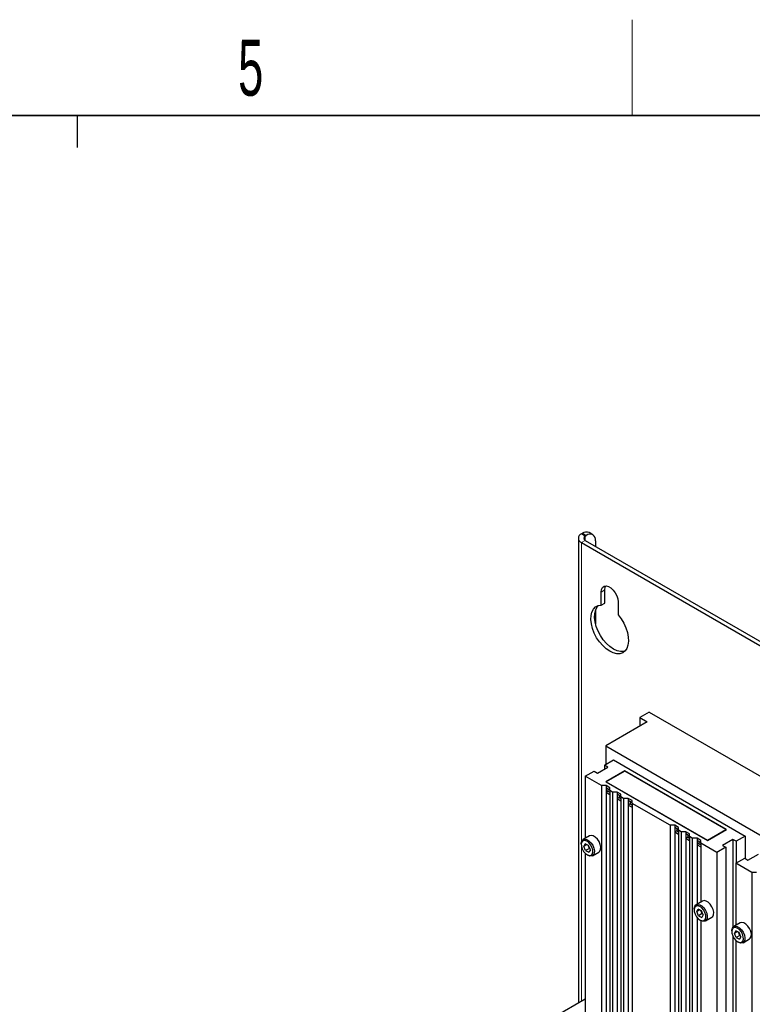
# Paper-space layout 'Blatt4' of a CAD drawing. Header units: millimetres. Extents: x 5 to 418, y 2 to 292.
# Tile 97 of 102: x 226 to 272, y 227 to 288. Entities that reach past the tile are written whole.
import ezdxf

# ---------------------------------------------------------------- set-up
doc = ezdxf.new("R2010")
doc.units = ezdxf.units.MM
doc.layers.add('SLD-0', color=7, linetype='Continuous')
doc.styles.add('SLDTEXTSTYLE0', font='TXT', dxfattribs={"width": 0.605})

psp = doc.layouts.new('Blatt4')

# ---------------------------------------------------------------- linework, layer by layer
at = {"color": 7, "linetype": 'Continuous', "lineweight": 25}
for p, q in [((261.566, 256.324), (261.625, 256.358)), ((262.277, 256.264), (262.042, 256.4)), ((261.371, 256.052), (261.371, 226.953)), ((261.566, 255.78), (327.327, 217.817)), ((261.802, 256.188), (261.861, 256.222)), ((261.802, 255.916), (327.563, 217.953)), ((262.45, 255.882), (262.45, 255.542)), ((262.804, 251.858), (262.804, 252.684)), ((263.039, 251.994), (263.039, 252.82)), ((263.864, 252.072), (263.864, 251.246)), ((262.45, 251.544), (262.45, 250.694)), ((262.804, 251.858), (263.039, 251.994)), ((265.809, 245.165), (265.22, 244.825)), ((265.22, 244.825), (265.691, 244.553)), ((265.22, 244.825), (265.22, 244.281)), ((265.809, 245.165), (323.084, 212.101)), ((265.691, 244.553), (263.098, 243.056)), ((263.098, 243.056), (319.431, 210.536)), ((263.098, 243.056), (263.098, 241.9)), ((263.01, 241.849), (263.57, 242.172)), ((263.57, 242.172), (271.819, 237.409)), ((262.568, 241.355), (263.216, 241.73)), ((263.216, 241.73), (263.01, 241.849)), ((263.01, 241.849), (263.01, 241.611)), ((261.802, 241.151), (262.362, 241.474)), ((262.815, 240.567), (261.802, 241.151)), ((261.802, 241.151), (261.802, 237.266)), ((262.362, 241.474), (262.568, 241.355)), ((264.277, 241.492), (263.098, 240.811)), ((264.277, 241.478), (263.122, 240.811)), ((270.641, 237.818), (264.277, 241.492)), ((264.277, 241.492), (264.277, 241.478)), ((270.617, 237.818), (264.277, 241.478)), ((263.11, 240.567), (262.815, 240.567)), ((262.815, 240.567), (262.815, 169.573)), ((263.098, 240.811), (269.462, 237.137)), ((263.346, 240.43), (263.11, 240.567)), ((263.11, 240.567), (263.11, 240.43)), ((263.346, 240.294), (263.11, 240.43)), ((263.11, 240.43), (263.11, 240.158)), ((263.122, 240.811), (269.462, 237.151)), ((263.122, 240.811), (263.122, 240.798)), ((263.228, 240.362), (263.228, 240.226)), ((263.346, 240.26), (263.346, 240.43)), ((263.228, 240.226), (263.11, 240.158)), ((263.11, 240.158), (263.11, 169.425)), ((263.11, 240.158), (263.346, 240.022)), ((263.228, 240.226), (263.346, 240.158)), ((263.51, 240.165), (263.346, 240.26)), ((263.346, 240.26), (263.346, 169.289)), ((263.805, 240.165), (263.51, 240.165)), ((263.51, 240.165), (263.51, 169.194)), ((264.041, 240.029), (263.805, 240.165)), ((263.805, 240.165), (263.805, 240.029)), ((264.041, 239.893), (263.805, 240.029)), ((263.805, 240.029), (263.805, 239.757)), ((263.923, 239.825), (263.805, 239.757)), ((263.805, 239.757), (263.805, 169.024)), ((263.805, 239.757), (264.041, 239.621)), ((263.923, 239.961), (263.923, 239.825)), ((263.923, 239.825), (264.041, 239.757)), ((264.041, 239.859), (264.041, 240.029)), ((264.206, 239.764), (264.041, 239.859)), ((264.041, 239.859), (264.041, 168.888)), ((264.501, 239.764), (264.206, 239.764)), ((264.206, 239.764), (264.206, 168.793)), ((264.736, 239.628), (264.501, 239.764)), ((264.501, 239.764), (264.501, 239.628)), ((264.736, 239.492), (264.501, 239.628)), ((264.501, 239.628), (264.501, 239.355)), ((264.619, 239.423), (264.501, 239.355)), ((264.501, 239.355), (264.501, 168.622)), ((264.501, 239.355), (264.736, 239.219)), ((264.619, 239.56), (264.619, 239.423)), ((264.619, 239.423), (264.736, 239.355)), ((264.736, 239.457), (264.736, 239.628)), ((267.117, 238.083), (264.736, 239.457)), ((264.736, 239.457), (264.736, 168.486)), ((267.412, 238.083), (267.117, 238.083)), ((267.117, 238.083), (267.117, 167.112)), ((267.648, 237.947), (267.412, 238.083)), ((267.412, 238.083), (267.412, 237.947)), ((267.648, 237.811), (267.412, 237.947)), ((267.412, 237.947), (267.412, 237.675)), ((267.53, 237.879), (267.53, 237.743)), ((267.648, 237.777), (267.648, 237.947)), ((262.076, 237.424), (261.675, 237.193)), ((267.53, 237.743), (267.412, 237.675)), ((267.412, 237.675), (267.412, 166.942)), ((267.412, 237.675), (267.648, 237.539)), ((267.53, 237.743), (267.648, 237.675)), ((267.812, 237.682), (267.648, 237.777)), ((267.648, 237.777), (267.648, 166.806)), ((268.107, 237.682), (267.812, 237.682)), ((267.812, 237.682), (267.812, 166.711)), ((268.343, 237.546), (268.107, 237.682)), ((268.107, 237.682), (268.107, 237.546)), ((268.343, 237.409), (268.107, 237.546)), ((268.107, 237.546), (268.107, 237.273)), ((268.225, 237.341), (268.107, 237.273)), ((268.107, 237.273), (268.107, 166.54)), ((268.107, 237.273), (268.343, 237.137)), ((268.225, 237.477), (268.225, 237.341)), ((268.225, 237.341), (268.343, 237.273)), ((268.343, 237.375), (268.343, 237.546)), ((268.508, 237.28), (268.343, 237.375)), ((268.343, 237.375), (268.343, 166.404)), ((268.803, 237.28), (268.508, 237.28)), ((268.508, 237.28), (268.508, 166.309)), ((269.038, 237.144), (268.803, 237.28)), ((268.803, 237.28), (268.803, 237.144)), ((269.462, 237.151), (270.617, 237.818)), ((269.462, 237.137), (270.641, 237.818)), ((270.617, 237.818), (270.617, 237.804)), ((271.819, 237.409), (271.259, 237.086)), ((271.819, 237.409), (271.819, 236.015)), ((261.554, 236.926), (261.554, 236.871)), ((261.716, 236.765), (261.808, 236.922)), ((261.903, 236.873), (261.716, 236.765)), ((261.828, 236.503), (261.716, 236.765)), ((262.012, 236.818), (261.808, 236.922)), ((262.063, 236.639), (261.828, 236.503)), ((262.063, 236.639), (261.98, 236.834)), ((262.124, 236.556), (262.012, 236.818)), ((262.08, 236.658), (262.063, 236.639)), ((262.095, 236.623), (262.063, 236.639)), ((269.038, 237.008), (268.803, 237.144)), ((268.803, 237.144), (268.803, 236.872)), ((268.921, 236.94), (268.803, 236.872)), ((268.803, 236.872), (268.803, 233.143)), ((268.803, 236.872), (269.038, 236.736)), ((268.921, 237.076), (268.921, 236.94)), ((268.921, 236.94), (269.038, 236.872)), ((269.038, 236.974), (269.038, 237.144)), ((270.051, 236.389), (269.038, 236.974)), ((269.038, 236.974), (269.038, 233.279)), ((269.462, 237.151), (269.462, 237.137)), ((270.611, 236.712), (270.051, 236.389)), ((271.053, 237.205), (270.405, 236.831)), ((270.405, 236.831), (270.611, 236.712)), ((270.611, 236.712), (270.611, 165.095)), ((271.259, 237.086), (271.053, 237.205)), ((271.053, 237.205), (271.053, 231.709)), ((271.259, 237.086), (271.259, 235.726)), ((261.802, 236.329), (261.802, 225.97)), ((261.828, 236.503), (262.031, 236.399)), ((261.92, 236.239), (261.967, 236.211)), ((262.124, 236.556), (262.031, 236.399)), ((262.259, 236.182), (262.659, 236.414)), ((270.051, 236.389), (270.051, 165.418)), ((271.23, 235.709), (271.79, 236.032)), ((271.79, 236.032), (271.996, 235.913)), ((271.996, 235.913), (272.644, 236.287)), ((272.243, 235.124), (271.23, 235.709)), ((271.23, 235.709), (271.23, 231.823)), ((272.538, 235.124), (272.243, 235.124)), ((272.243, 235.124), (272.243, 164.13)), ((269.147, 233.342), (268.746, 233.111)), ((268.625, 232.844), (268.625, 232.789)), ((268.787, 232.683), (268.879, 232.84)), ((268.974, 232.791), (268.787, 232.683)), ((268.899, 232.421), (268.787, 232.683)), ((268.803, 232.325), (268.803, 221.848)), ((269.083, 232.736), (268.879, 232.84)), ((269.134, 232.557), (268.899, 232.421)), ((268.899, 232.421), (269.102, 232.317)), ((269.134, 232.557), (269.051, 232.752)), ((269.195, 232.474), (269.083, 232.736)), ((269.195, 232.474), (269.102, 232.317)), ((269.151, 232.576), (269.134, 232.557)), ((269.166, 232.541), (269.134, 232.557)), ((269.33, 232.1), (269.73, 232.332)), ((268.991, 232.157), (269.038, 232.129)), ((269.038, 232.129), (269.038, 221.984)), ((271.504, 231.981), (271.103, 231.75)), ((270.983, 231.483), (270.983, 231.429)), ((271.053, 231.138), (271.053, 220.413)), ((271.144, 231.322), (271.236, 231.48)), ((271.331, 231.431), (271.144, 231.322)), ((271.256, 231.061), (271.144, 231.322)), ((271.44, 231.375), (271.236, 231.48)), ((271.491, 231.197), (271.256, 231.061)), ((271.491, 231.197), (271.408, 231.391)), ((271.552, 231.113), (271.44, 231.375)), ((271.552, 231.113), (271.459, 230.956)), ((271.508, 231.215), (271.491, 231.197)), ((271.523, 231.181), (271.491, 231.197)), ((271.23, 230.886), (271.23, 220.528)), ((271.256, 231.061), (271.459, 230.956)), ((271.348, 230.796), (271.395, 230.769)), ((271.687, 230.74), (272.087, 230.971)), ((261.802, 227.202), (259.209, 225.705))]:
    psp.add_line(p, q, dxfattribs=at)
at = {"color": 7, "linetype": 'Continuous', "lineweight": 18}
for p, q in [((261.861, 256.222), (261.625, 256.358)), ((261.802, 256.188), (261.566, 256.324)), ((261.802, 255.916), (261.566, 255.78)), ((261.566, 255.78), (261.566, 237.032)), ((261.802, 255.916), (261.802, 256.188)), ((262.804, 252.684), (263.039, 252.82)), ((261.566, 236.758), (261.566, 227.066))]:
    psp.add_line(p, q, dxfattribs=at)
at = {"color": 7, "linetype": 'Continuous', "lineweight": 25, "flags": 128}
for points in [[(262.804, 252.684), (262.825, 252.844), (262.888, 252.967), (262.987, 253.041), (263.114, 253.062), (263.258, 253.028), (263.409, 252.941), (263.554, 252.808), (263.681, 252.64), (263.78, 252.452), (263.843, 252.257), (263.864, 252.072)], [(263.039, 252.82), (263.061, 252.98), (263.096, 253.063)], [(263.864, 251.246), (264.055, 250.998), (264.218, 250.725), (264.35, 250.439), (264.445, 250.149), (264.499, 249.865), (264.511, 249.599), (264.481, 249.36), (264.408, 249.156), (264.296, 248.995), (264.149, 248.883), (263.973, 248.824), (263.773, 248.82), (263.558, 248.871), (263.334, 248.976), (263.11, 249.13), (262.895, 249.328), (262.695, 249.562), (262.518, 249.825), (262.372, 250.106), (262.26, 250.396), (262.187, 250.684), (262.157, 250.959), (262.168, 251.211), (262.223, 251.432), (262.318, 251.612), (262.449, 251.747), (262.613, 251.83), (262.804, 251.858)], [(264.277, 248.976), (264.209, 248.96), (264.009, 248.956), (263.793, 249.007), (263.57, 249.112), (263.346, 249.266), (263.13, 249.464), (262.931, 249.698), (262.754, 249.961), (262.607, 250.242), (262.496, 250.532), (262.423, 250.82), (262.392, 251.095), (262.404, 251.347), (262.459, 251.568), (262.553, 251.748), (262.627, 251.834)], [(262.659, 236.414), (262.713, 236.459), (262.767, 236.571), (262.779, 236.721), (262.745, 236.892), (262.671, 237.066), (262.564, 237.225), (262.435, 237.35), (262.3, 237.428), (262.171, 237.451), (262.076, 237.424)], [(261.554, 236.926), (261.556, 236.964), (261.589, 237.097), (261.663, 237.185), (261.771, 237.22), (261.899, 237.197), (262.035, 237.118), (262.163, 236.993), (262.27, 236.835), (262.345, 236.661), (262.378, 236.49), (262.367, 236.34), (262.312, 236.228), (262.22, 236.166), (262.101, 236.16), (261.967, 236.211), (261.967, 236.211)], [(261.614, 236.606), (261.701, 236.449), (261.814, 236.318), (261.94, 236.228), (262.063, 236.19), (262.17, 236.208), (262.246, 236.282), (262.282, 236.401), (262.275, 236.551), (262.226, 236.715), (262.139, 236.872), (262.026, 237.003), (261.9, 237.093), (261.776, 237.131), (261.67, 237.112), (261.594, 237.039), (261.557, 236.92), (261.564, 236.77), (261.614, 236.606)], [(268.625, 232.844), (268.627, 232.882), (268.66, 233.015), (268.734, 233.103), (268.842, 233.138), (268.97, 233.115), (269.106, 233.036), (269.234, 232.911), (269.341, 232.753), (269.416, 232.579), (269.449, 232.408), (269.438, 232.258), (269.383, 232.146), (269.291, 232.083), (269.172, 232.078), (269.038, 232.129), (269.038, 232.129)], [(268.685, 232.524), (268.772, 232.367), (268.885, 232.236), (269.011, 232.146), (269.134, 232.108), (269.241, 232.126), (269.317, 232.2), (269.354, 232.319), (269.347, 232.469), (269.297, 232.633), (269.21, 232.79), (269.097, 232.921), (268.971, 233.011), (268.847, 233.049), (268.741, 233.03), (268.665, 232.957), (268.628, 232.838), (268.635, 232.688), (268.685, 232.524)], [(269.73, 232.332), (269.784, 232.377), (269.839, 232.489), (269.85, 232.639), (269.816, 232.81), (269.742, 232.984), (269.635, 233.143), (269.507, 233.268), (269.371, 233.346), (269.242, 233.369), (269.147, 233.342)], [(270.983, 231.483), (270.984, 231.522), (271.017, 231.654), (271.092, 231.743), (271.199, 231.777), (271.327, 231.754), (271.463, 231.676), (271.591, 231.551), (271.698, 231.392), (271.773, 231.218), (271.806, 231.047), (271.795, 230.897), (271.74, 230.785), (271.648, 230.723), (271.529, 230.717), (271.395, 230.769), (271.395, 230.769)], [(271.042, 231.164), (271.129, 231.007), (271.242, 230.875), (271.368, 230.785), (271.492, 230.747), (271.598, 230.766), (271.674, 230.839), (271.711, 230.958), (271.704, 231.108), (271.654, 231.272), (271.567, 231.429), (271.454, 231.56), (271.328, 231.651), (271.204, 231.689), (271.098, 231.67), (271.022, 231.596), (270.985, 231.477), (270.992, 231.327), (271.042, 231.164)], [(272.087, 230.971), (272.141, 231.016), (272.196, 231.129), (272.207, 231.278), (272.173, 231.45), (272.099, 231.624), (271.992, 231.782), (271.864, 231.907), (271.728, 231.985), (271.599, 232.009), (271.504, 231.981)]]:
    psp.add_lwpolyline(points, dxfattribs=at)
at = {"color": 7, "linetype": 'Continuous', "lineweight": 25}
for centre, radius, start, end in [((261.869, 256.018), 0.419, 65.69288, 125.61758), ((261.669, 256.052), 0.291, 110.78342, 249.21658), ((261.854, 256.052), 0.146, 110.78342, 249.21658), ((262.091, 255.94), 0.364, 350.78596, 129.20329)]:
    psp.add_arc(centre, radius, start, end, dxfattribs=at)
at = {"layer": 'SLD-0', "lineweight": 18}
psp.add_line((264.75, 282.5), (264.75, 288.5), dxfattribs=at)
at = {"layer": 'SLD-0', "lineweight": 35}
psp.add_line((408, 282.5), (26, 282.5), dxfattribs=at)
at = {"layer": 'SLD-0'}
psp.add_line((230, 280.5), (230, 282.5), dxfattribs=at)
psp.add_line((230, 280.5), (230, 282.5), dxfattribs=at)

# ---------------------------------------------------------------- texts
at = {"layer": 'SLD-0', "insert": (240.853, 287.243), "char_height": 3.5, "attachment_point": 2, "style": 'SLDTEXTSTYLE0'}
psp.add_mtext('5', dxfattribs=at)

doc.saveas('drawing.dxf')
